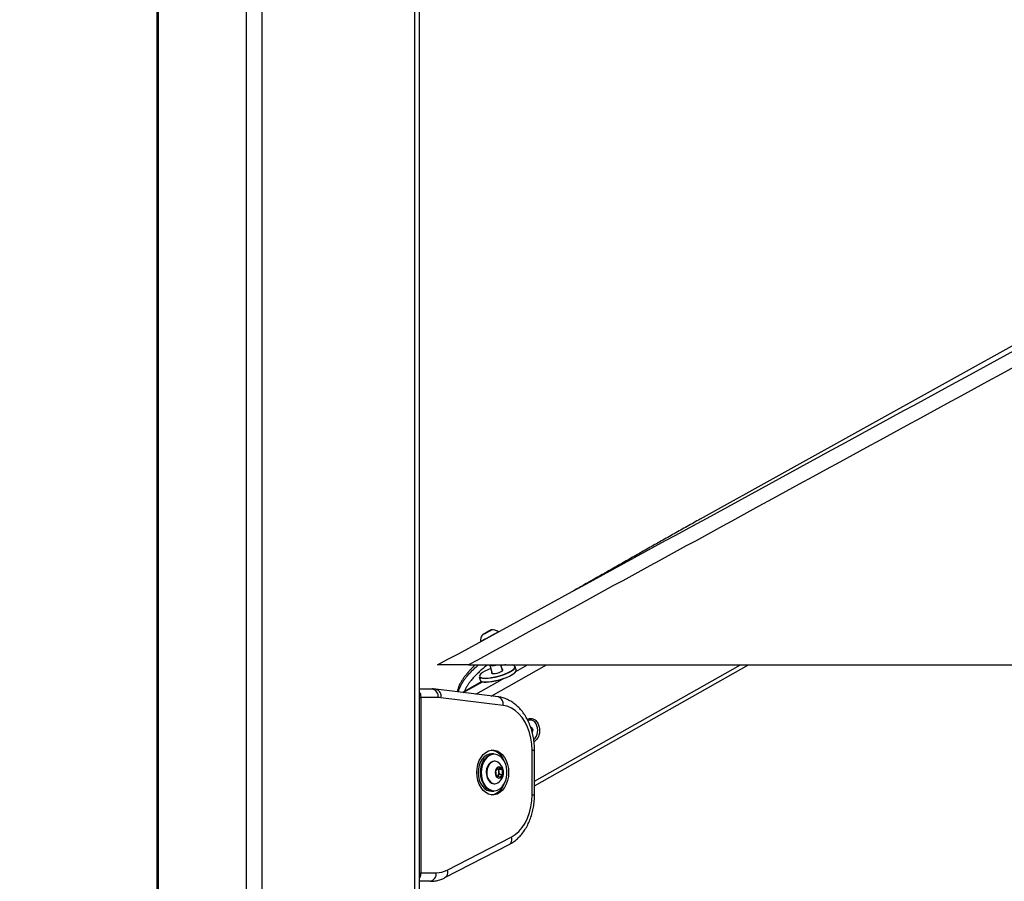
# Model space of a CAD drawing. Header units: millimetres. Extents: x 1508 to 17407, y 899 to 16320.
# Tile 4 of 60: x 3351 to 4272, y 5698 to 6504. Entities that reach past the tile are written whole.
import ezdxf

# ---------------------------------------------------------------- set-up
doc = ezdxf.new("R2010")
doc.units = ezdxf.units.MM
doc.header["$LTSCALE"] = 2
doc.layers.add('COMPONENT_GEOMETRY', color=7, linetype='Continuous')
doc.styles.add('SLDTEXTSTYLE0', font='TXT', dxfattribs={"width": 0.75})
doc.dimstyles.new('SLDDIMSTYLE1', dxfattribs={"dimtxt": 100, "dimasz": 6.604, "dimexe": 0, "dimexo": 0.0625, "dimgap": 25, "dimtad": 0, "dimtih": 1, "dimtoh": 1, "dimdec": 0, "dimrnd": 1e-09, "dimzin": 12, "dimdsep": 46, "dimtxsty": 'SLDTEXTSTYLE0', "dimsah": 1, "dimcen": 0.09, "dimadec": 0, "dimazin": 3, "dimtfac": 1, "dimtdec": 0, "dimtofl": 0, "dimtmove": 0, "dimatfit": 3, "dimfxl": 1, "dimfrac": 2, "dimtolj": 1, "dimtzin": 12, "dimarcsym": 0})

# ---------------------------------------------------------------- blocks, each defined once
blk = doc.blocks.new('_D_4')
at = {"layer": 'COMPONENT_GEOMETRY', "color": 7}
for p, q in [((3713.93, 7249.5), (1732.15, 7249.5)), ((1738.5, 7249.5), (1738.5, 4506.11)), ((1538.43, 4485.8), (1507.97, 4485.8)), ((1507.97, 4485.8), (1507.97, 4327.05)), ((1938.57, 4485.8), (1969.04, 4485.8)), ((1969.04, 4485.8), (1969.04, 4327.05)), ((1507.97, 4327.05), (1538.43, 4327.05)), ((1969.04, 4327.05), (1938.57, 4327.05)), ((1738.5, 1434.05), (1738.5, 4177.43)), ((3363.23, 1434.05), (1732.15, 1434.05))]:
    blk.add_line(p, q, dxfattribs=at)
for points in [[(1738.5, 7249.5), (1737.49, 7242.89), (1739.52, 7242.89)], [(1738.5, 1434.05), (1739.52, 1440.65), (1737.49, 1440.65)]]:
    blk.add_solid(points, dxfattribs=at)
at = {"layer": 'COMPONENT_GEOMETRY', "color": 7, "char_height": 100, "attachment_point": 1, "style": 'SLDTEXTSTYLE0'}
for s, insert in [('9\'6.48"', (1538.43, 4455.96)), ('2908', (1590.73, 4306.34))]:
    blk.add_mtext(s, dxfattribs=dict(at, insert=insert))

msp = doc.modelspace()

# ---------------------------------------------------------------- linework, layer by layer
at = {"color": 7, "linetype": 'Continuous', "lineweight": 25}
for p, q in [((3479.15, 7229.05), (3479.15, 1642.41)), ((3724.96, 1481.05), (3724.96, 7229.05)), ((4771.05, 6472.16), (3987.61, 6037)), ((3787.77, 5931.03), (3785.27, 5929.66)), ((3785.27, 5929.66), (3785.51, 5929.8)), ((3785.51, 5929.8), (3788.26, 5931.31)), ((3785.52, 5929.8), (3785.51, 5929.8)), ((3790.51, 5932.53), (3787.77, 5931.03)), ((3788.26, 5931.31), (3790.76, 5932.67)), ((3788.26, 5931.3), (3788.26, 5931.31)), ((3790.76, 5932.67), (3790.51, 5932.53)), ((3770.62, 5900.55), (6310.54, 5900.55)), ((3790.72, 5900.55), (3790.78, 5900.35)), ((3790.78, 5900.35), (3792.99, 5892.52)), ((3802.61, 5895.24), (3801.11, 5900.55)), ((3815.4, 5895.93), (3814.56, 5898.9)), ((3832.58, 5787.41), (4032.92, 5900.55)), ((3780.88, 5889.39), (3781.72, 5886.42)), ((3783.24, 5885.11), (3765.04, 5874.83)), ((3724.96, 5878.11), (3736.77, 5878.11)), ((3726.1, 5870.11), (3726.1, 5706.11)), ((3742.42, 5870.11), (3726.1, 5870.11)), ((3798.45, 5870.7), (3740.34, 5877.89)), ((3803.12, 5862.76), (3745.01, 5869.95)), ((3828.61, 5849.01), (3828.25, 5849.01)), ((3828.92, 5842.37), (3829.48, 5842.5)), ((3829.48, 5842.5), (3831.03, 5839.81)), ((3829.79, 5839.81), (3831.03, 5839.81)), ((3831.03, 5839.81), (3830.41, 5837.51)), ((3794.45, 5817.45), (3792.19, 5817.45)), ((3830.23, 5778.98), (3830.23, 5820.92)), ((3832.58, 5778.98), (3832.58, 5820.92)), ((3795.27, 5810.45), (3794.74, 5810.45)), ((3796.3, 5801.4), (3798.74, 5804.47)), ((3796.97, 5796.87), (3796.3, 5801.4)), ((3800.07, 5795.43), (3796.97, 5796.87)), ((3798.35, 5796.97), (3797.92, 5796.43)), ((3797.94, 5803.47), (3798.9, 5803.03)), ((3799.56, 5798.51), (3798.35, 5796.97)), ((3798.74, 5804.47), (3801.84, 5803.03)), ((3798.9, 5803.03), (3801.84, 5803.03)), ((3798.9, 5803.03), (3799.23, 5800.77)), ((3799.23, 5800.77), (3799.56, 5798.51)), ((3799.56, 5798.51), (3802.5, 5798.51)), ((3802.5, 5798.51), (3800.07, 5795.43)), ((3801.84, 5803.03), (3802.5, 5798.51)), ((3794.74, 5789.45), (3795.27, 5789.45)), ((3792.19, 5782.45), (3794.45, 5782.45)), ((3748.72, 5701.53), (3808.7, 5732.4)), ((3750.72, 5708.64), (3810.69, 5739.51)), ((3726.1, 5706.11), (3740.56, 5706.11)), ((3734.9, 5698.11), (3724.96, 5698.11))]:
    msp.add_line(p, q, dxfattribs=at)
at = {"color": 8, "linetype": 'Continuous', "lineweight": 25}
for p, q in [((3480.23, 7229.05), (3480.23, 1640.14)), ((3562.66, 7229.05), (3562.66, 1481.05)), ((3577.45, 7229.05), (3577.45, 1481.05)), ((3720.13, 7229.05), (3720.13, 1481.05)), ((3792.13, 5871.48), (3843.61, 5900.55)), ((3814.97, 5894.33), (3825.99, 5900.55)), ((3832.58, 5791.68), (4025.35, 5900.55)), ((3765.87, 5874.73), (3783.84, 5884.88)), ((3777.67, 5873.27), (3802.46, 5887.27)), ((3724.96, 5870.11), (3726.1, 5870.11)), ((3830.23, 5820.92), (3832.58, 5820.92)), ((3830.23, 5778.98), (3832.58, 5778.98)), ((3724.96, 5706.11), (3726.1, 5706.11))]:
    msp.add_line(p, q, dxfattribs=at)
at = {"color": 7, "linetype": 'Continuous', "lineweight": 25, "flags": 128}
for points in [[(3781.95, 5922.45), (3782.11, 5922.53), (3782.84, 5922.93), (3784.12, 5923.63), (3785.86, 5924.58), (3787.93, 5925.71), (3790.18, 5926.93), (3792.43, 5928.17), (3794.52, 5929.31), (3796.3, 5930.29), (3797.64, 5931.02), (3798.42, 5931.45), (3798.62, 5931.57)], [(3783.86, 5928.89), (3784.05, 5928.99), (3784.84, 5929.42), (3786.11, 5930.12), (3787.67, 5930.97), (3789.29, 5931.86), (3790.71, 5932.64), (3791.72, 5933.19), (3792.17, 5933.44), (3791.98, 5933.34), (3791.19, 5932.91), (3789.92, 5932.21), (3788.35, 5931.36), (3786.74, 5930.47), (3785.32, 5929.7), (3784.31, 5929.14), (3783.86, 5928.89)], [(3791.64, 5897.28), (3788.73, 5896.1), (3786.11, 5894.84), (3783.97, 5893.55), (3782.38, 5892.31), (3781.42, 5891.16), (3781.12, 5890.15), (3781.41, 5889.4)], [(3814.56, 5898.9), (3814.54, 5898.12), (3813.89, 5897), (3812.58, 5895.77), (3810.66, 5894.47), (3808.21, 5893.16), (3805.34, 5891.89), (3802.15, 5890.71), (3798.77, 5889.67), (3795.36, 5888.82), (3792.04, 5888.18), (3788.96, 5887.79), (3786.23, 5887.65)], [(3786.23, 5887.65), (3783.98, 5887.79), (3782.28, 5888.18), (3781.22, 5888.82), (3780.88, 5889.39)], [(3787.07, 5884.68), (3789.8, 5884.81), (3792.88, 5885.21), (3796.2, 5885.84), (3799.61, 5886.7), (3802.99, 5887.74), (3806.18, 5888.92), (3809.05, 5890.19), (3811.5, 5891.5), (3813.42, 5892.8), (3814.73, 5894.03), (3815.38, 5895.14), (3815.4, 5895.93)], [(3814.69, 5893.87), (3814.47, 5893.59), (3813.19, 5892.39), (3811.31, 5891.12), (3808.92, 5889.84), (3806.11, 5888.6), (3802.99, 5887.45), (3799.69, 5886.43), (3796.36, 5885.59), (3793.12, 5884.97), (3790.1, 5884.59), (3787.44, 5884.46)], [(3792.63, 5893.79), (3792.43, 5893.59), (3792.23, 5892.98), (3792.76, 5892.58), (3793.94, 5892.44)], [(3793.94, 5892.44), (3795.62, 5892.58), (3797.57, 5892.98), (3799.52, 5893.59), (3801.22, 5894.32), (3802.43, 5895.08), (3802.99, 5895.77), (3802.83, 5896.28), (3802.25, 5896.51)], [(3781.72, 5886.42), (3782.06, 5885.84), (3783.12, 5885.21), (3784.81, 5884.81), (3787.07, 5884.68)], [(3830.23, 5820.92), (3829.96, 5826.57), (3829.16, 5832.11), (3827.83, 5837.45), (3826.01, 5842.49), (3823.73, 5847.14), (3821.03, 5851.32), (3817.95, 5854.94), (3814.56, 5857.94), (3810.91, 5860.27), (3807.08, 5861.89), (3803.12, 5862.76)], [(3778.61, 5799.95), (3778.87, 5803.81), (3779.62, 5807.54), (3780.84, 5811.01), (3782.49, 5814.1), (3784.51, 5816.71), (3786.84, 5818.75), (3789.4, 5820.15), (3792.09, 5820.86), (3794.83, 5820.86), (3797.53, 5820.15), (3800.08, 5818.75), (3802.41, 5816.71), (3804.44, 5814.1), (3806.09, 5811.01), (3807.31, 5807.54), (3808.06, 5803.81), (3808.31, 5799.95), (3808.06, 5796.09), (3807.31, 5792.36), (3806.09, 5788.9), (3804.44, 5785.8), (3802.41, 5783.19), (3800.08, 5781.15), (3797.53, 5779.75), (3794.83, 5779.04), (3792.09, 5779.04), (3789.4, 5779.75), (3786.84, 5781.15), (3784.51, 5783.19), (3782.49, 5785.8), (3780.84, 5788.9), (3779.62, 5792.36), (3778.87, 5796.09), (3778.61, 5799.95)], [(3792.19, 5817.45), (3790.21, 5817.23), (3787.8, 5816.31), (3785.56, 5814.72), (3783.59, 5812.53), (3781.98, 5809.83), (3780.78, 5806.72), (3780.05, 5803.33), (3779.82, 5799.8), (3780.09, 5796.28), (3780.86, 5792.91), (3782.09, 5789.83), (3783.74, 5787.17), (3785.73, 5785.02), (3787.99, 5783.49), (3790.42, 5782.63), (3792.19, 5782.45)], [(3794.45, 5782.45), (3792.68, 5782.63), (3790.25, 5783.49), (3788, 5785.02), (3786, 5787.17), (3784.36, 5789.83), (3783.12, 5792.91), (3782.35, 5796.28), (3782.08, 5799.8), (3782.31, 5803.33), (3783.04, 5806.72), (3784.24, 5809.83), (3785.85, 5812.53), (3787.82, 5814.72), (3790.06, 5816.31), (3792.48, 5817.23), (3794.45, 5817.45)], [(3806.75, 5801.82), (3806.24, 5805.21), (3805.26, 5808.37), (3803.84, 5811.2), (3802.06, 5813.56), (3799.97, 5815.37), (3797.67, 5816.54), (3795.25, 5817.04), (3792.8, 5816.83), (3790.44, 5815.94), (3788.25, 5814.39), (3786.33, 5812.25), (3784.75, 5809.6), (3783.58, 5806.56), (3782.87, 5803.25), (3782.64, 5799.81), (3782.91, 5796.37), (3783.66, 5793.08), (3784.87, 5790.06), (3786.48, 5787.46), (3788.43, 5785.36), (3790.63, 5783.87), (3793.01, 5783.03), (3795.45, 5782.88), (3797.86, 5783.43), (3800.15, 5784.66), (3802.22, 5786.52), (3803.98, 5788.92), (3805.36, 5791.78), (3806.3, 5794.97), (3806.78, 5798.36), (3806.75, 5801.82)], [(3794.74, 5810.45), (3793.22, 5810.23), (3791.39, 5809.33), (3789.79, 5807.78), (3788.53, 5805.7), (3787.68, 5803.24), (3787.32, 5800.54), (3787.47, 5797.81), (3788.11, 5795.22), (3789.2, 5792.96), (3790.67, 5791.17), (3792.41, 5789.98), (3794.32, 5789.47), (3794.74, 5789.45)], [(3798.21, 5809.59), (3797.6, 5809.92), (3795.69, 5810.43), (3793.76, 5810.23), (3791.93, 5809.33), (3790.33, 5807.78), (3789.06, 5805.7), (3788.22, 5803.24), (3787.86, 5800.54), (3788, 5797.81), (3788.64, 5795.22), (3789.74, 5792.96), (3791.2, 5791.17), (3792.95, 5789.98), (3794.85, 5789.47), (3796.79, 5789.67), (3798.21, 5790.31)], [(3803.04, 5801.02), (3802.52, 5802.81), (3801.58, 5804.2), (3800.34, 5805.03), (3798.98, 5805.17), (3797.68, 5804.6), (3796.61, 5803.41), (3795.91, 5801.75), (3795.69, 5799.84), (3795.97, 5797.95), (3796.71, 5796.33), (3797.82, 5795.2), (3799.14, 5794.71), (3800.49, 5794.93), (3801.7, 5795.83), (3802.6, 5797.28), (3803.07, 5799.09), (3803.04, 5801.02)], [(3797.85, 5796.46), (3798.05, 5796.64), (3798.35, 5796.97)], [(3810.69, 5739.51), (3814.37, 5741.82), (3817.8, 5744.81), (3820.91, 5748.43), (3823.65, 5752.61), (3825.96, 5757.28), (3827.8, 5762.35), (3829.14, 5767.72), (3829.96, 5773.3), (3830.23, 5778.98)]]:
    msp.add_lwpolyline(points, dxfattribs=at)
at = {"color": 8, "linetype": 'Continuous', "lineweight": 25, "flags": 128}
for points in [[(3786.39, 5888.17), (3789.05, 5888.3), (3792.07, 5888.69), (3795.31, 5889.31), (3798.65, 5890.15), (3801.94, 5891.16), (3805.06, 5892.31), (3807.87, 5893.55), (3810.26, 5894.84), (3812.14, 5896.1), (3813.42, 5897.31), (3814.05, 5898.4), (3814.11, 5898.95)], [(3810.69, 5739.51), (3810.96, 5738.05), (3811, 5736.64), (3810.81, 5735.34), (3810.4, 5734.2), (3809.79, 5733.26), (3808.99, 5732.57), (3808.7, 5732.4)], [(3750.72, 5708.64), (3750.99, 5707.18), (3751.03, 5705.77), (3750.84, 5704.47), (3750.43, 5703.33), (3749.81, 5702.39), (3749.01, 5701.7), (3748.72, 5701.53)]]:
    msp.add_lwpolyline(points, dxfattribs=at)
at = {"color": 7, "linetype": 'Continuous', "lineweight": 25}
for centre, radius, start, end in [((3792.58, 5922.82), 10.63, 145.21761, 182.01518), ((3792.58, 5922.82), 10.63, 55.33846, 92.13603), ((3810.94, 5851.61), 49.34, 95.94973, 101.38634), ((3811.63, 5897.94), 2.68, 22.27845, 88.31908), ((3786.74, 5893.64), 9.21, 247.32541, 274.37243), ((3735.35, 5871.11), 7.14, 351.95053, 78.57825), ((3742.42, 5849.04), 21.07, 82.93872, 89.9947), ((3828.65, 5843.19), 5.76, 22.80527, 113.4854), ((3823.58, 5839.37), 12.01, 313.58211, 30.27665), ((3789.28, 5805.53), 15.68, 20.2825, 78.49899), ((3792.33, 5799.95), 11.29, 8.37986, 58.61131), ((3795.17, 5800.36), 4.08, 5.70743, 48.18801), ((3792.33, 5799.95), 11.29, 301.38869, 8.37986), ((3794.24, 5799.93), 5.06, 324.20775, 9.56859), ((3789.88, 5793.66), 14.88, 279.761, 341.45751), ((3733.49, 5705.11), 7.14, 281.42175, 8.04947), ((3740.44, 5728.23), 22.12, 270.31718, 297.6867)]:
    msp.add_arc(centre, radius, start, end, dxfattribs=at)
at = {"color": 8, "linetype": 'Continuous', "lineweight": 25}
for centre, radius, start, end in [((3793.3, 5906.88), 7.01, 248.92021, 295.03719), ((3785.25, 5894.27), 6.2, 231.71117, 280.55623), ((3738.33, 5871.36), 6.82, 348.03575, 72.96853), ((3796.45, 5864.17), 6.83, 348.03979, 72.93689)]:
    msp.add_arc(centre, radius, start, end, dxfattribs=at)
at = {"color": 7, "linetype": 'Continuous', "lineweight": 25}
for points, knots in [([(4847.86, 6488.96), (4713.68, 6415.61), (4445.33, 6268.92), (4086.2, 6072.82), (3861.28, 5950.05), (3770.62, 5900.55)], [0, 0, 0, 0, 0.373791, 0.747581, 1, 1, 1, 1]), ([(3741.88, 5900.55), (3948.71, 6013.37), (4293.41, 6201.4), (4638.23, 6389.57), (4776.15, 6464.84)], [0, 0, 0, 0, 0.600014, 1, 1, 1, 1]), ([(3987.61, 6037), (3983.53, 6034.73), (3975.33, 6030.16), (3963.23, 6023.37), (3951.18, 6016.57), (3939.18, 6009.77), (3927.22, 6002.97), (3915.28, 5996.17), (3903.34, 5989.37), (3891.38, 5982.58), (3879.9, 5976.06), (3872.43, 5971.84), (3868.93, 5969.86)], [0, 0, 0, 0, 0.096725, 0.194471, 0.293237, 0.393021, 0.493824, 0.595645, 0.698485, 0.802346, 0.907229, 1, 1, 1, 1]), ([(3770.62, 5900.55), (3768.92, 5900.55), (3765.54, 5900.55), (3760.78, 5900.55), (3756.45, 5900.55), (3752.62, 5900.55), (3749.25, 5900.55), (3745.82, 5900.55), (3743.39, 5900.55), (3742.07, 5900.55), (3741.94, 5900.55), (3741.88, 5900.55)], [0, 0, 0, 0, 0.109706, 0.219268, 0.312063, 0.404724, 0.498293, 0.59186, 0.750711, 0.875228, 1, 1, 1, 1]), ([(3776.94, 5900.55), (3776.07, 5899.74), (3774.48, 5898.24), (3772.3, 5895.94), (3770.33, 5893.74), (3768.43, 5891.45), (3766.64, 5889.1), (3764.97, 5886.67), (3763.45, 5884.15), (3762.33, 5881.95), (3761.55, 5880.12), (3760.96, 5878.49), (3760.49, 5876.93), (3760.34, 5875.81), (3760.28, 5875.42)], [0, 0, 0, 0, 0.117008, 0.213435, 0.309962, 0.406871, 0.503951, 0.599273, 0.694903, 0.79193, 0.840791, 0.889787, 0.961508, 1, 1, 1, 1]), ([(3740.34, 5877.89), (3739.46, 5877.98), (3738.27, 5878.1), (3737.08, 5878.11), (3736.77, 5878.11)], [0, 0, 0, 0, 0.7380335, 1, 1, 1, 1]), ([(3832.58, 5820.92), (3832.56, 5821.94), (3832.52, 5824.85), (3832.09, 5829.62), (3831.13, 5835.15), (3829.69, 5840.51), (3827.81, 5845.63), (3825.49, 5850.45), (3822.76, 5854.9), (3819.64, 5858.92), (3816.16, 5862.45), (3812.39, 5865.41), (3808.38, 5867.78), (3804.2, 5869.51), (3800.85, 5870.37), (3798.92, 5870.63), (3798.45, 5870.7)], [0, 0, 0, 0, 0.042417, 0.120531, 0.198764, 0.277125, 0.35564, 0.434306, 0.513062, 0.591751, 0.670146, 0.747955, 0.824879, 0.900711, 0.975413, 1, 1, 1, 1]), ([(3825.89, 5849.42), (3826.04, 5849.53), (3826.62, 5849.99), (3827.8, 5850.4), (3829.87, 5850.65), (3832.49, 5849.81), (3835.21, 5847.26), (3836.21, 5844.65), (3836.71, 5843.34)], [0, 0, 0, 0, 0.038938, 0.158, 0.277502, 0.516321, 0.757354, 1, 1, 1, 1]), ([(3836.71, 5843.34), (3836.98, 5841.91), (3837.53, 5839.06), (3836.77, 5834.64), (3835.26, 5831.53), (3833.63, 5829.74), (3832.68, 5828.95), (3832.14, 5828.73), (3832.09, 5828.71)], [0, 0, 0, 0, 0.2491702, 0.4968468, 0.742232, 0.8643541, 0.9869084, 1, 1, 1, 1]), ([(3808.7, 5732.4), (3809.48, 5732.83), (3811.58, 5733.98), (3814.81, 5736.31), (3818.29, 5739.52), (3821.47, 5743.23), (3824.32, 5747.41), (3826.79, 5752.01), (3828.86, 5756.95), (3830.5, 5762.18), (3831.68, 5767.61), (3832.43, 5773.24), (3832.53, 5777.05), (3832.58, 5778.98)], [0, 0, 0, 0, 0.054322, 0.145826, 0.238109, 0.331511, 0.425806, 0.520714, 0.615974, 0.711386, 0.806822, 0.902255, 1, 1, 1, 1]), ([(3734.9, 5698.11), (3735.78, 5698.13), (3738.09, 5698.2), (3741.79, 5698.84), (3745.53, 5700), (3747.78, 5701.08), (3748.72, 5701.53)], [0, 0, 0, 0, 0.185339, 0.485252, 0.785405, 1, 1, 1, 1])]:
    msp.add_open_spline(points, degree=3, knots=knots, dxfattribs=at)
at = {"color": 8, "linetype": 'Continuous', "lineweight": 25}
for points, knots in [([(3761.48, 5875.27), (3761.48, 5875.32), (3761.6, 5876.22), (3761.98, 5877.51), (3762.58, 5879.21), (3763.16, 5880.55), (3764.08, 5882.4), (3765.39, 5884.65), (3767.18, 5887.25), (3769.3, 5889.98), (3771.77, 5892.8), (3774.59, 5895.69), (3777.34, 5898.28), (3779.19, 5899.85), (3780.01, 5900.55)], [0, 0, 0, 0, 0.004341, 0.084971, 0.125801, 0.173902, 0.222156, 0.319442, 0.4187, 0.518345, 0.644475, 0.771003, 0.898438, 1, 1, 1, 1]), ([(3788.5, 5900.55), (3788.12, 5900.27), (3786.71, 5899.2), (3784.34, 5897.26), (3781.39, 5894.7), (3778.53, 5892), (3775.78, 5889.17), (3773.47, 5886.51), (3771.57, 5884.05), (3770.04, 5881.83), (3768.67, 5879.49), (3767.71, 5877.56), (3767.33, 5876.38), (3767.24, 5876.08)], [0, 0, 0, 0, 0.043413, 0.161241, 0.280598, 0.400131, 0.520368, 0.640955, 0.72247, 0.80422, 0.887087, 0.970648, 1, 1, 1, 1]), ([(3724.96, 5874.95), (3725.09, 5874.73), (3725.63, 5873.86), (3726.01, 5872.11), (3726.07, 5870.66), (3726.1, 5870.11)], [0, 0, 0, 0, 0.169903, 0.682488, 1, 1, 1, 1]), ([(3726.1, 5706.11), (3726.04, 5705.23), (3725.9, 5703.48), (3725.4, 5701.74), (3724.97, 5701.14), (3724.96, 5701.12)], [0, 0, 0, 0, 0.495271, 0.989456, 1, 1, 1, 1])]:
    msp.add_open_spline(points, degree=3, knots=knots, dxfattribs=at)

# ---------------------------------------------------------------- dimensions: what is measured, and where the dimension line sits
at = {"layer": 'COMPONENT_GEOMETRY', "color": 7}
dim = msp.add_linear_dim(base=(1738.5, 1434.05), p1=(3716.47, 7249.5), p2=(3365.77, 1434.05), angle=90, dimstyle='SLDDIMSTYLE1', dxfattribs=at)
dim.commit()
dim.dimension.update_dxf_attribs({"geometry": '_D_4', "text_midpoint": (1738.5, 4341.77), "dimtype": 160})

doc.saveas('drawing.dxf')
